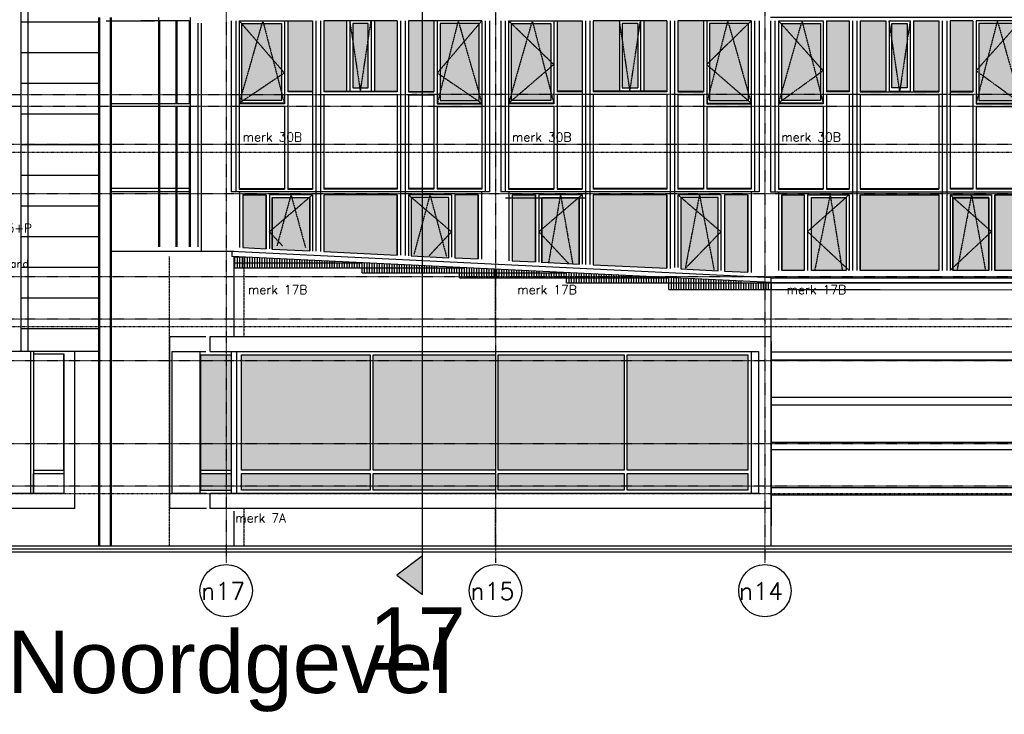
# Model space of a CAD drawing. Extents: x -541908 to 43837, y -41121 to 66863.
# Tile 2 of 41: x -521424 to -501685, y -40007 to -26074. Entities that reach past the tile are written whole.
import ezdxf

# ---------------------------------------------------------------- set-up
doc = ezdxf.new("R2010")
doc.units = 0
doc.header["$LTSCALE"] = 10
doc.header["$MEASUREMENT"] = 0
doc.header["$PDMODE"] = 3
doc.header["$PDSIZE"] = 0.1
for name, pattern in [('DASHDOT', [1, 0.5, -0.25, 0, -0.25]), ('DASHDOT2', [0.5, 0.25, -0.125, 0, -0.125]), ('HIDDEN', [0.375, 0.25, -0.125])]:
    doc.linetypes.add(name, pattern=pattern)
doc.layers.get('0').update_dxf_attribs({"linetype": 'CONTINUOUS'})
for name, color, linetype in [('A--01A1_ACEER', 1, 'CONTINUOUS'), ('A--DRSNLIJNEN', 5, 'CONTINUOUS'), ('A--L$1A-_RASTER_NR_06', 81, 'CONTINUOUS'), ('A--L$7A-_STRAMIEN', 1, 'DASHDOT'), ('A--L$7A1-_STRAMIEN', 1, 'CONTINUOUS'), ('A--L$7A3-_STRAMIEN', 3, 'CONTINUOUS'), ('A--L$7AC3-_STRAMIEN', 3, 'DASHDOT'), ('A--L01G1_ACEER', 1, 'CONTINUOUS'), ('A--L01G8_RASTER-NR-2', 21, 'CONTINUOUS'), ('A--L07GC8_STRAMIEN', 8, 'DASHDOT2'), ('A--L21G1_BUITENWAND', 1, 'CONTINUOUS'), ('A--L21G2_BUITENWAND', 2, 'CONTINUOUS'), ('A--L21G3_BUITENWAND', 3, 'CONTINUOUS'), ('A--L21G4_BUITENWAND', 4, 'CONTINUOUS'), ('A--L21GC3_BUITENWAND', 3, 'HIDDEN'), ('A--L31DC1_BUITENKOZIJN', 1, 'HIDDEN'), ('A--L31G1_BUITENKOZIJN', 1, 'CONTINUOUS'), ('A--L31G2_BUITENKOZIJN', 2, 'CONTINUOUS'), ('A--M01A1_MAATVOERING', 1, 'CONTINUOUS'), ('A--M01B1_HOOGTE_MAATV', 1, 'CONTINUOUS'), ('A--T$7A8-_STRAMIEN', 8, 'DASHDOT'), ('A--T01A-70_TEKST', 5, 'CONTINUOUS'), ('A--T01B2_HOOGTE_MAATV', 2, 'CONTINUOUS'), ('A--T01B3_HOOGTE_MAATV', 3, 'CONTINUOUS'), ('TEKST_KOZIJNMERK', 2, 'CONTINUOUS'), ('X--LR---_CP', 7, 'CONTINUOUS')]:
    doc.layers.add(name, color=color, linetype=linetype)
doc.styles.add('HIEMSTRA', font='romans.shx')
doc.styles.add('HOOGTEXT', font='ROMANS.shx', dxfattribs={"height": 2.5})
doc.styles.add('PRES100', font='ARIALBD0.TTF', dxfattribs={"height": 10})

# ---------------------------------------------------------------- blocks, each defined once
blk = doc.blocks.new('AANKOZ24A')
at = {"layer": 'A--L01G8_RASTER-NR-2'}
h = blk.add_hatch(color=256, dxfattribs=at)
h.paths.add_polyline_path([(-3712, 5983), (-4166, 5983), (-4166, 4570), (-3712, 4570)])
h.paths.add_polyline_path([(-3488, 4570), (-2979, 4570), (-2979, 5983), (-3488, 5983)])
h.paths.add_polyline_path([(-2421, 4570), (-1912, 4570), (-1912, 5983), (-2421, 5983)])
h.paths.add_polyline_path([(-1688, 4570), (-1235, 4570), (-1235, 5983), (-1688, 5983)])
h.paths.add_polyline_path([(-1912, 976), (-1912, 2493), (-3488, 2493), (-3488, 976)])
h.paths.add_polyline_path([(-5060, 976), (-4610, 976), (-4610, 2493), (-5060, 2493)])
h.paths.add_polyline_path([(-788, 976), (-338, 976), (-338, 2493), (-788, 2493)])
h.paths.add_polyline_path([(-2854, 5927), (-2854, 4637), (-2544, 4637), (-2544, 5927)])
h.paths.add_polyline_path([(-5060, 5927), (-4289, 5927), (-4289, 4386), (-5060, 4386)])
h.paths.add_polyline_path([(-4487, 976), (-3768, 976), (-3768, 2434), (-4487, 2434)])
h.paths.add_polyline_path([(-338, 5927), (-1112, 5927), (-1112, 4386), (-338, 4386)])
h.paths.add_polyline_path([(-1632, 976), (-931, 976), (-931, 2437), (-1632, 2437)])
at = {"layer": 'A--L31DC1_BUITENKOZIJN'}
for p, q in [((-4660, 5983), (-5128, 4330)), ((-5127, 5983), (-4233, 4981)), ((-4660, 5983), (-4233, 4330)), ((-2912, 5983), (-2702, 4570)), ((-2702, 4570), (-2490, 5983)), ((-271, 5983), (-1168, 4981)), ((-741, 5983), (-1168, 4330)), ((-741, 5983), (-271, 4330)), ((-4233, 4981), (-5128, 4330)), ((-1168, 4981), (-271, 4330)), ((-3712, 2493), (-4543, 1754)), ((-4141, 2493), (-4421, 976)), ((-4141, 2493), (-3851, 976)), ((-1688, 2493), (-855, 1754)), ((-1307, 2493), (-1550, 976)), ((-1307, 2493), (-997, 976)), ((-4543, 1754), (-3712, 976)), ((-855, 1754), (-1688, 976))]:
    blk.add_line(p, q, dxfattribs=at)
at = {"layer": 'A--L31G1_BUITENKOZIJN'}
for p, q in [((-5290, 6050), (-110, 6050)), ((-5127, 5983), (-5127, 2606)), ((-5127, 5983), (-4233, 5983)), ((-4233, 5983), (-4233, 4319)), ((-4166, 5983), (-4166, 4559)), ((-4166, 5983), (-3712, 5983)), ((-3712, 5983), (-3712, 2606)), ((-3488, 5983), (-3488, 4559)), ((-2979, 5983), (-3488, 5983)), ((-2979, 5983), (-2979, 4559)), ((-2912, 5983), (-2912, 4559)), ((-2488, 5983), (-2912, 5983)), ((-2488, 5983), (-2488, 4559)), ((-1912, 5983), (-2421, 5983)), ((-2421, 5983), (-2421, 4559)), ((-1912, 5983), (-1912, 4559)), ((-1688, 5983), (-1688, 4559)), ((-1235, 5983), (-1688, 5983)), ((-1235, 5983), (-1235, 4559)), ((-271, 5983), (-1168, 5983)), ((-1168, 5983), (-1168, 4319)), ((-271, 5983), (-271, 2606)), ((-3712, 4570), (-4166, 4570)), ((-3712, 4559), (-4166, 4559)), ((-2979, 4570), (-3488, 4570)), ((-2734, 4559), (-3488, 4559)), ((-2734, 4570), (-2912, 4570)), ((-2488, 4570), (-2912, 4570)), ((-2488, 4559), (-2912, 4559)), ((-2488, 4570), (-2667, 4570)), ((-1912, 4559), (-2667, 4559)), ((-1912, 4570), (-2421, 4570)), ((-1688, 4570), (-1235, 4570)), ((-1688, 4559), (-1235, 4559)), ((-4166, 4503), (-4166, 2606)), ((-3712, 4503), (-4166, 4503)), ((-3488, 4503), (-3488, 2606)), ((-1912, 4503), (-3488, 4503)), ((-1912, 4503), (-1912, 2606)), ((-1688, 4503), (-1688, 2606)), ((-1688, 4503), (-1235, 4503)), ((-1235, 4503), (-1235, 2606)), ((-4233, 4330), (-5128, 4330)), ((-4233, 4319), (-5128, 4319)), ((-4233, 4263), (-5128, 4263)), ((-4233, 4263), (-4233, 2606)), ((-1168, 4330), (-271, 4330)), ((-1168, 4319), (-271, 4319)), ((-1168, 4263), (-1168, 2606)), ((-1168, 4263), (-271, 4263)), ((-5128, 2617), (-4233, 2617)), ((-5128, 2606), (-4233, 2606)), ((-4166, 2617), (-3712, 2617)), ((-4166, 2606), (-3712, 2606)), ((-1912, 2617), (-3488, 2617)), ((-1912, 2606), (-3488, 2606)), ((-1235, 2617), (-1688, 2617)), ((-1235, 2606), (-1688, 2606)), ((-271, 2617), (-1168, 2617)), ((-271, 2606), (-1168, 2606)), ((-3645, 2550), (-5200, 2550)), ((-5127, 2550), (-5127, 976)), ((-5060, 2493), (-5060, 976)), ((-5060, 2493), (-4610, 2493)), ((-4610, 2493), (-4610, 976)), ((-3712, 2493), (-4543, 2493)), ((-4543, 2493), (-4543, 976)), ((-4487, 2437), (-3768, 2437)), ((-4487, 976), (-4487, 2437)), ((-3768, 2437), (-3768, 976)), ((-3712, 2493), (-3712, 976)), ((-3645, 2550), (-3645, 976)), ((-1845, 2550), (-3555, 2550)), ((-3555, 2550), (-3555, 976)), ((-1912, 2493), (-3488, 2493)), ((-3488, 2493), (-3488, 976)), ((-1912, 2493), (-1912, 976)), ((-1845, 2550), (-1845, 976)), ((-200, 2550), (-1755, 2550)), ((-1755, 2550), (-1755, 976)), ((-855, 2493), (-1688, 2493)), ((-1688, 2493), (-1688, 976)), ((-931, 2437), (-1632, 2437)), ((-1632, 2437), (-1632, 976)), ((-931, 976), (-931, 2437)), ((-855, 2493), (-855, 976)), ((-338, 2493), (-788, 2493)), ((-788, 2493), (-788, 976)), ((-338, 2493), (-338, 976)), ((-271, 2550), (-271, 976))]:
    blk.add_line(p, q, dxfattribs=at)
for points in [[(-5060, 5927), (-4289, 5927), (-4289, 4386), (-5060, 4386)], [(-2854, 5927), (-2854, 4637), (-2544, 4637), (-2544, 5927)], [(-338, 5927), (-1112, 5927), (-1112, 4386), (-338, 4386)], [(-5060, 976), (-4610, 976), (-4610, 2493), (-5060, 2493)], [(-4487, 976), (-3768, 976), (-3768, 2434), (-4487, 2434)], [(-3488, 976), (-1912, 976), (-1912, 2493), (-3488, 2493)], [(-1632, 976), (-931, 976), (-931, 2437), (-1632, 2437)], [(-788, 976), (-338, 976), (-338, 2493), (-788, 2493)]]:
    blk.add_lwpolyline(points, close=True, dxfattribs=at)
at = {"layer": 'A--L31G2_BUITENKOZIJN'}
for p, q in [((-5290, 5983), (-5290, 2550)), ((-5200, 5983), (-5200, 2550)), ((-3645, 5983), (-3645, 2550)), ((-3555, 5983), (-3555, 2550)), ((-1845, 5983), (-1845, 2550)), ((-1755, 5983), (-1755, 2550)), ((-200, 5983), (-200, 2550)), ((-110, 5983), (-110, 2550)), ((-5200, 2550), (-5290, 2550)), ((-3555, 2550), (-3645, 2550)), ((-1755, 2550), (-1845, 2550)), ((-110, 2550), (-200, 2550))]:
    blk.add_line(p, q, dxfattribs=at)
at = {"layer": 'X--LR---_CP'}
blk.add_point((0, -26), dxfattribs=at)
blk = doc.blocks.new('HOOGTEP')
at = {"layer": 'A--M01A1_MAATVOERING'}
for p, q in [((0, 0), (0.62, 2.33)), ((0.62, 2.33), (8.79, 2.33)), ((-2.41, 0.65), (0, 0))]:
    blk.add_line(p, q, dxfattribs=at)
at = {"layer": 'A--M01B1_HOOGTE_MAATV'}
blk.add_line((-1.38, 0), (0.91, 0), dxfattribs=at)
at = {"layer": 'A--T01B2_HOOGTE_MAATV', "style": 'HOOGTEXT', "flags": 4}
blk.add_attdef('TEKST', (1.84, -0.67), '', height=1.5, dxfattribs=at)
at = {"layer": 'A--T01B3_HOOGTE_MAATV', "style": 'HOOGTEXT', "flags": 4}
blk.add_attdef('HOOGTE', (1.67, 3.82), '', height=1.75, dxfattribs=at)

msp = doc.modelspace()

# ---------------------------------------------------------------- hatches: boundary and pattern name
at = {"layer": 'A--DRSNLIJNEN'}
msp.add_hatch(color=256, dxfattribs=at).paths.add_polyline_path([(-513350.9, -36824.7), (-513860.7, -37215.6), (-513350.9, -37606.5)])
at = {"layer": 'A--L$1A-_RASTER_NR_06'}
h = msp.add_hatch(color=256, dxfattribs=at)
h.paths.add_polyline_path([(-517284.9, -32796), (-517797.2, -32796), (-517796.9, -35112), (-517284.9, -35112)])
h.paths.add_polyline_path([(-517284.9, -35112), (-517179.6, -35112), (-517179.6, -32796), (-517284.9, -32796)])
h.paths.add_polyline_path([(-517796.9, -35179), (-517796.9, -35511.9), (-517284.9, -35511.9), (-517284.9, -35179)])
h.paths.add_polyline_path([(-517284.9, -35511.9), (-517179.6, -35511.9), (-517179.6, -35179), (-517284.9, -35179)])
h = msp.add_hatch(color=256, dxfattribs=at)
h.paths.add_polyline_path([(-514395.1, -32796), (-516979.3, -32796), (-516979.3, -35112), (-514395.1, -35112)])
h.paths.add_polyline_path([(-514395.1, -35511.9), (-514395.1, -35179), (-516979.3, -35179), (-516979.3, -35511.9)])
h = msp.add_hatch(color=256, dxfattribs=at)
h.paths.add_polyline_path([(-511884.8, -32796), (-514340.2, -32796), (-514340.2, -35112), (-511884.8, -35112)])
h.paths.add_polyline_path([(-511884.8, -35511.9), (-511884.8, -35179), (-514340.2, -35179), (-514340.2, -35511.9)])
h.paths.add_polyline_path([(-511831.2, -32796), (-511831.2, -35112), (-509302.9, -35112), (-509302.9, -32796)])
h.paths.add_polyline_path([(-511831.2, -35179), (-511831.2, -35511.9), (-509302.9, -35511.9), (-509302.9, -35179)])
h.paths.add_polyline_path([(-509248.1, -35112), (-506823.9, -35112.1), (-506823.9, -32796), (-509248.1, -32796)])
h.paths.add_polyline_path([(-506823.9, -35512), (-506823.9, -35179.1), (-509248.1, -35179), (-509248.1, -35511.9)])
at = {"layer": 'A--L01G8_RASTER-NR-2'}
h = msp.add_hatch(color=256, dxfattribs=at)
h.paths.add_polyline_path([(-512215.4, -26151.8), (-512996.4, -26151.8), (-512996.4, -27695.3), (-512215.4, -27695.3)])
h.paths.add_polyline_path([(-514436.2, -26151.8), (-514746.6, -26151.8), (-514746.6, -27444.2), (-514436.3, -27444.2)])
h.paths.add_polyline_path([(-516969.4, -26151.8), (-516174.1, -26151.8), (-516174.1, -27695.2), (-516969.4, -27695.2)])
h = msp.add_hatch(color=256, dxfattribs=at)
h.paths.add_polyline_path([(-513631.4, -27511.2), (-513119.4, -27511.2), (-513119.4, -26095.8), (-513631.4, -26095.8)])
h.paths.add_polyline_path([(-513855.4, -26095.8), (-514313.2, -26095.8), (-514313.3, -27511.2), (-513855.4, -27511.2)])
h.paths.add_polyline_path([(-514869.6, -26095.8), (-515329.4, -26095.8), (-515329.4, -27511.2), (-514869.6, -27511.2)])
h.paths.add_polyline_path([(-515553.4, -26095.8), (-516051.1, -26095.8), (-516051.1, -27511.2), (-515553.4, -27511.2)])
h = msp.add_hatch(color=256, dxfattribs=at)
h.paths.add_polyline_path([(-511566.9, -27694.8), (-510772.9, -27694.8), (-510772.9, -26151.8), (-511566.9, -26151.8)])
h.paths.add_polyline_path([(-510150.9, -26095.8), (-510649.9, -26095.8), (-510649.9, -27510.8), (-510150.9, -27510.8)])
h.paths.add_polyline_path([(-509926.9, -27510.8), (-509402.1, -27510.8), (-509402.1, -26095.8), (-509926.9, -26095.8)])
h.paths.add_polyline_path([(-509344.1, -27443.8), (-509033.8, -27443.8), (-509033.7, -26151.8), (-509344.1, -26151.8)])
h.paths.add_polyline_path([(-508452.9, -26095.8), (-508910.7, -26095.8), (-508910.8, -27510.8), (-508452.9, -27510.8)])
h.paths.add_polyline_path([(-508228.9, -27510.8), (-507718.2, -27510.8), (-507718.2, -26095.8), (-508228.9, -26095.8)])
h.paths.add_polyline_path([(-507595.2, -27694.8), (-506812.9, -27694.8), (-506812.9, -26151.8), (-507595.2, -26151.8)])
for points in [[(-516953.4, -30646), (-516484.6, -30668.8), (-516484.6, -29586), (-516953.4, -29586)], [(-511550.9, -30913.9), (-511082.1, -30934.1), (-511082.1, -29586), (-511550.9, -29586)]]:
    msp.add_hatch(color=256, dxfattribs=at).paths.add_polyline_path(points)
h = msp.add_hatch(color=256, dxfattribs=at)
h.paths.add_polyline_path([(-516361.6, -30674.8), (-515609.4, -30711.6), (-515609.4, -29644.7), (-516361.6, -29644.7)])
h.paths.add_polyline_path([(-513855.4, -30797.2), (-513855.4, -29586), (-515329.4, -29586), (-515329.4, -30725.2)])
h.paths.add_polyline_path([(-512823.3, -30847.5), (-512823.2, -29642), (-513575.4, -29642), (-513575.4, -30810.8)])
h.paths.add_polyline_path([(-512700.3, -30853.5), (-512231.4, -30872), (-512231.4, -29586), (-512700.2, -29586)])
h = msp.add_hatch(color=256, dxfattribs=at)
h.paths.add_polyline_path([(-510206.9, -29644.7), (-510959.1, -29644.7), (-510959.1, -30938.5), (-510206.9, -30975.2)])
h.paths.add_polyline_path([(-508452.9, -29586), (-509926.9, -29586), (-509926.9, -30988.9), (-508452.9, -31060.8)])
h.paths.add_polyline_path([(-507420.7, -29642), (-508172.9, -29642), (-508172.9, -31074.5), (-507420.8, -31111.2)])
h.paths.add_polyline_path([(-507297.8, -31117.2), (-506828.9, -31139), (-506828.9, -29586), (-507297.7, -29586)])

# ---------------------------------------------------------------- linework, layer by layer
at = {"layer": 'A--01A1_ACEER'}
for p, q in [((-521202.4, -35578.9), (-521202.4, -32728.9)), ((-520319.7, -35878.9), (-520319.7, -32728.9))]:
    msp.add_line(p, q, dxfattribs=at)
at = {"layer": 'A--DRSNLIJNEN'}
for p, q in [((-513350.9, -37606.5), (-513350.9, -18801.9)), ((-513350.9, -36824.7), (-513860.7, -37215.6)), ((-513860.7, -37215.6), (-513350.9, -37606.5))]:
    msp.add_line(p, q, dxfattribs=at)
at = {"layer": 'A--L$7A-_STRAMIEN'}
for p, q in [((-506483.7, -16058.3), (-506485.1, -36974.2)), ((-511883.8, -17157.9), (-511885.1, -36973.8)), ((-517283.8, -18257.5), (-517285.1, -36973.5))]:
    msp.add_line(p, q, dxfattribs=at)
at = {"layer": 'A--L$7A1-_STRAMIEN'}
for centre in [(-517285.1, -37526.2), (-511885.1, -37526.6), (-506485.1, -37526.9)]:
    msp.add_circle(centre, 525, dxfattribs=at)
at = {"layer": 'A--L$7AC3-_STRAMIEN'}
for p, q in [((-416614.4, -28579.1), (-525959.4, -28578.9)), ((-416614.4, -32079.1), (-525959.4, -32078.9)), ((-416614.4, -35429.1), (-525959.4, -35428.9))]:
    msp.add_line(p, q, dxfattribs=at)
at = {"layer": 'A--L01G1_ACEER'}
for p, q in [((-519846.2, -26028.7), (-519846.2, -36628.9)), ((-519826.2, -26028.7), (-519826.3, -36628.9)), ((-519612.5, -26028.7), (-519612.5, -36628.9)), ((-519592.5, -26028.7), (-519592.6, -36628.9)), ((-518642.4, -26028.8), (-518642.4, -30629)), ((-519846.2, -26123.7), (-521400.5, -26123.7)), ((-519693.8, -26095.7), (-518722.7, -26095.8)), ((-518026, -26095.8), (-518997.1, -26095.8)), ((-518622.5, -26095.8), (-518622.5, -30629)), ((-518275.2, -26095.8), (-518275.2, -27762.3)), ((-519846.2, -26738.7), (-521400.5, -26738.7)), ((-519846.2, -27353.7), (-521400.5, -27353.7)), ((-518275.2, -27818.3), (-518275.2, -28304.5)), ((-519846.2, -27968.7), (-521400.5, -27968.7)), ((-518275.2, -28273.8), (-518275.2, -30631.6)), ((-519826.2, -28583.7), (-521400.5, -28583.7)), ((-519846.2, -29198.7), (-521400.5, -29198.7)), ((-518026, -29462), (-519592.5, -29461.9)), ((-518026, -29529), (-519592.5, -29528.9)), ((-519846.2, -29813.7), (-521400.5, -29813.7)), ((-519846.2, -30428.7), (-521400.5, -30428.7)), ((-519846.2, -31043.7), (-521400.5, -31043.7)), ((-519846.2, -31658.7), (-521400.5, -31658.7)), ((-519846.2, -32273.7), (-521400.5, -32273.7)), ((-521148.4, -32728.9), (-521859.5, -32728.9)), ((-519846.2, -32728.9), (-521400.5, -32728.9))]:
    msp.add_line(p, q, dxfattribs=at)
at = {"layer": 'A--L01G8_RASTER-NR-2'}
for points in [[(-516953.4, -30646), (-516484.6, -30668.8), (-516484.6, -29586), (-516953.4, -29586)], [(-515329.4, -30725.2), (-513855.4, -30797.2), (-513855.4, -29586), (-515329.4, -29586)], [(-512700.3, -30853.5), (-512231.4, -30872), (-512231.4, -29586), (-512700.2, -29586)], [(-516361.6, -30674.8), (-515609.4, -30711.6), (-515609.4, -29644.7), (-516361.6, -29644.7)], [(-513575.4, -30810.8), (-512823.3, -30847.5), (-512823.2, -29642), (-513575.4, -29642)]]:
    msp.add_lwpolyline(points, close=True, dxfattribs=at)
at = {"layer": 'A--L01G8_RASTER-NR-2', "color": 1}
for points in [[(-511550.9, -30913.9), (-511082.1, -30932.5), (-511082.1, -29586), (-511550.9, -29586)], [(-509926.9, -30988.9), (-508452.9, -31060.8), (-508452.9, -29586), (-509926.9, -29586)], [(-507297.8, -31117.2), (-506828.9, -31139), (-506828.9, -29586), (-507297.7, -29586)], [(-510959.1, -30938.5), (-510206.9, -30975.2), (-510206.9, -29644.7), (-510959.1, -29644.7)], [(-508172.9, -31074.5), (-507420.8, -31111.2), (-507420.7, -29642), (-508172.9, -29642)]]:
    msp.add_lwpolyline(points, close=True, dxfattribs=at)
at = {"layer": 'A--L07GC8_STRAMIEN'}
for p, q in [((-525273.5, -28728.9), (-433397, -28729.1)), ((-525273.5, -32228.9), (-433397, -32229.1)), ((-525378.3, -35578.9), (-433397.1, -35579.1))]:
    msp.add_line(p, q, dxfattribs=at)
at = {"layer": 'A--L21G1_BUITENWAND'}
for p, q in [((-521400.5, -24278.7), (-521400.5, -32728.9)), ((-521400.5, -24278.7), (-521400.5, -27313.7)), ((-521260.1, -24278.7), (-521260.1, -32728.9)), ((-518006, -26028.8), (-518006, -30629)), ((-518295.1, -26095.8), (-518295.1, -27762.3)), ((-518026, -26095.8), (-518026, -27762.3)), ((-517856.1, -26144), (-517856.1, -30629)), ((-518014.4, -27762.3), (-519592.5, -27762.3)), ((-518014.4, -27818.3), (-519592.5, -27818.3)), ((-518295.1, -27818.3), (-518295.1, -28304.5)), ((-518026, -27818.3), (-518026, -28304.5)), ((-518295.1, -28273.8), (-518295.2, -30629)), ((-518026, -28273.8), (-518026, -30629)), ((-517130.3, -30948.9), (-514559.9, -30948.9)), ((-517129.4, -30831.7), (-516959.9, -30831.7)), ((-517109.9, -31048.9), (-517109.9, -30831.7)), ((-517059.9, -31048.9), (-517059.9, -30831.7)), ((-517009.9, -31048.9), (-517009.9, -30831.7)), ((-516959.9, -31048.9), (-516959.9, -30831.7)), ((-516909.9, -31048.9), (-516909.9, -30834.3)), ((-516859.9, -31048.9), (-516859.9, -30836.7)), ((-516809.9, -31048.9), (-516809.9, -30839.2)), ((-516759.9, -31048.9), (-516759.9, -30841.6)), ((-516709.9, -31048.9), (-516709.9, -30844.1)), ((-516659.9, -31048.9), (-516659.9, -30846.5)), ((-516609.9, -31048.9), (-516609.9, -30848.9)), ((-516559.9, -31048.9), (-516559.9, -30851.4)), ((-516509.9, -31048.9), (-516509.9, -30853.8)), ((-516459.9, -31048.9), (-516459.9, -30856.3)), ((-516409.9, -31048.9), (-516409.9, -30858.7)), ((-516359.9, -31048.9), (-516359.9, -30861.1)), ((-516309.9, -31048.9), (-516309.9, -30863.5)), ((-516259.9, -31048.9), (-516259.9, -30866)), ((-516209.9, -31048.9), (-516209.9, -30868.5)), ((-516159.9, -31048.9), (-516159.9, -30870.9)), ((-516109.9, -31048.9), (-516109.9, -30873.3)), ((-516059.9, -31048.9), (-516059.9, -30875.8)), ((-516009.9, -31048.9), (-516009.9, -30878.2)), ((-515959.9, -31048.9), (-515959.9, -30880.7)), ((-515909.9, -31048.9), (-515909.9, -30883.1)), ((-515859.9, -31048.9), (-515859.9, -30885.5)), ((-515809.9, -31048.9), (-515809.9, -30888)), ((-515759.9, -31048.9), (-515759.9, -30890.4)), ((-515709.9, -31048.9), (-515709.9, -30892.9)), ((-515659.9, -31048.9), (-515659.9, -30895.3)), ((-515609.9, -31048.9), (-515609.9, -30897.7)), ((-515559.9, -31048.9), (-515559.9, -30900.2)), ((-515509.9, -31048.9), (-515509.9, -30902.6)), ((-515459.9, -31048.9), (-515459.9, -30905.1)), ((-515409.9, -31048.9), (-515409.9, -30907.5)), ((-515359.9, -31048.9), (-515359.9, -30909.9)), ((-515309.9, -31048.9), (-515309.9, -30912.4)), ((-515259.9, -31048.9), (-515259.9, -30914.8)), ((-515209.9, -31048.9), (-515209.9, -30917.3)), ((-515159.9, -31048.9), (-515159.9, -30919.7)), ((-515109.9, -31048.9), (-515109.9, -30922.1)), ((-515059.9, -31048.9), (-515059.9, -30948.9)), ((-515009.9, -31048.9), (-515009.9, -30948.9)), ((-514959.9, -31048.9), (-514959.9, -30948.9)), ((-514909.9, -31048.9), (-514909.9, -30948.9)), ((-514859.9, -31048.9), (-514859.9, -30948.9)), ((-514809.9, -31048.9), (-514809.9, -30948.9)), ((-514759.9, -31048.9), (-514759.9, -30948.9)), ((-514709.9, -31048.9), (-514709.9, -30948.9)), ((-514659.9, -31048.9), (-514659.9, -30948.9)), ((-514609.9, -31048.9), (-514609.9, -30948.9)), ((-514559.9, -31148.9), (-514559.9, -30949)), ((-514509.9, -31148.9), (-514509.9, -30951.4)), ((-514459.9, -31148.9), (-514459.9, -30953.8)), ((-514409.9, -31148.9), (-514409.9, -30956.3)), ((-514359.9, -31148.9), (-514359.9, -30958.7)), ((-514309.9, -31148.9), (-514309.9, -30961.2)), ((-514259.9, -31148.9), (-514259.9, -30963.6)), ((-514209.9, -31148.9), (-514209.9, -30966)), ((-514159.9, -31148.9), (-514159.9, -30968.5)), ((-514109.9, -31148.9), (-514109.9, -30970.9)), ((-514059.9, -31148.9), (-514059.9, -30973.4)), ((-514009.9, -31148.9), (-514009.9, -30975.8)), ((-513959.9, -31148.9), (-513959.9, -30978.2)), ((-513909.9, -31148.9), (-513909.9, -30980.7)), ((-513859.9, -31148.9), (-513859.9, -30983.1)), ((-513809.9, -31148.9), (-513809.9, -30985.6)), ((-513759.9, -31148.9), (-513759.9, -30988)), ((-513709.9, -31148.9), (-513709.9, -30990.4)), ((-517130.3, -31048.9), (-512509.9, -31048.9)), ((-514559.9, -31148.9), (-510459.9, -31148.9)), ((-513659.9, -31148.9), (-513659.9, -30992.9)), ((-513609.9, -31148.9), (-513609.9, -30995.3)), ((-513559.9, -31148.9), (-513559.9, -30997.8)), ((-513509.9, -31148.9), (-513509.9, -31000.2)), ((-513459.9, -31148.9), (-513459.9, -31002.6)), ((-513409.9, -31148.9), (-513409.9, -31005.1)), ((-513359.9, -31148.9), (-513359.9, -31007.5)), ((-513309.9, -31148.9), (-513309.9, -31010)), ((-513259.9, -31148.9), (-513259.9, -31012.4)), ((-513209.9, -31148.9), (-513209.9, -31014.8)), ((-513159.9, -31148.9), (-513159.9, -31017.3)), ((-513109.9, -31148.9), (-513109.9, -31019.7)), ((-513059.9, -31148.9), (-513059.9, -31022.2)), ((-513009.9, -31148.9), (-513009.9, -31048.9)), ((-512959.9, -31148.9), (-512959.9, -31048.9)), ((-512909.9, -31148.9), (-512909.9, -31048.9)), ((-512859.9, -31148.9), (-512859.9, -31048.9)), ((-512809.9, -31148.9), (-512809.9, -31048.9)), ((-512759.9, -31148.9), (-512759.9, -31048.9)), ((-512709.9, -31148.9), (-512709.9, -31048.9)), ((-512659.9, -31148.9), (-512659.9, -31048.9)), ((-512609.9, -31248.9), (-512609.9, -31048.9)), ((-512559.9, -31249), (-512559.9, -31048.9)), ((-512509.9, -31249), (-512509.9, -31049)), ((-512459.9, -31249), (-512459.9, -31051.4)), ((-512409.9, -31249), (-512409.9, -31053.9)), ((-512359.9, -31249), (-512359.9, -31056.3)), ((-512309.9, -31249), (-512309.9, -31058.8)), ((-512259.9, -31249), (-512259.9, -31061.2)), ((-512209.9, -31249), (-512209.9, -31063.6)), ((-512159.9, -31249), (-512159.9, -31066.1)), ((-512109.9, -31249), (-512109.9, -31068.5)), ((-512059.9, -31249), (-512059.9, -31071)), ((-512009.9, -31249), (-512009.9, -31073.4)), ((-511959.9, -31249), (-511959.9, -31075.8)), ((-511909.9, -31249), (-511909.9, -31078.3)), ((-511859.9, -31249), (-511859.9, -31080.7)), ((-511809.9, -31249), (-511809.9, -31083.2)), ((-511759.9, -31249), (-511759.9, -31085.6)), ((-511709.9, -31249), (-511709.9, -31088)), ((-511659.9, -31249), (-511659.9, -31090.5)), ((-511609.9, -31249), (-511609.9, -31092.9)), ((-511559.9, -31249), (-511559.9, -31095.4)), ((-511509.9, -31249), (-511509.9, -31097.8)), ((-511459.9, -31249), (-511459.9, -31100.2)), ((-511409.9, -31249), (-511409.9, -31102.7)), ((-511359.9, -31249), (-511359.9, -31105.1)), ((-511309.9, -31249), (-511309.9, -31107.5)), ((-511259.9, -31249), (-511259.9, -31110)), ((-511209.9, -31249), (-511209.9, -31112.4)), ((-511159.9, -31249), (-511159.9, -31114.9)), ((-511109.9, -31249), (-511109.9, -31117.3)), ((-511059.9, -31249), (-511059.9, -31119.7)), ((-511009.9, -31249), (-511009.9, -31122.2)), ((-510959.9, -31249), (-510959.9, -31148.9)), ((-510909.9, -31249), (-510909.9, -31148.9)), ((-510859.9, -31249), (-510859.9, -31148.9)), ((-510809.9, -31249), (-510809.9, -31148.9)), ((-510759.9, -31249), (-510759.9, -31148.9)), ((-510709.9, -31249), (-510709.9, -31148.9)), ((-510659.9, -31249), (-510659.9, -31148.9)), ((-510609.9, -31249), (-510609.9, -31148.9)), ((-510559.9, -31249), (-510559.9, -31148.9)), ((-510509.9, -31249), (-510509.9, -31148.9)), ((-510459.9, -31348.9), (-510459.9, -31148.8)), ((-510409.9, -31349), (-510409.9, -31151.3)), ((-510359.9, -31349), (-510359.9, -31153.7)), ((-510309.9, -31349), (-510309.9, -31156.2)), ((-510259.9, -31349), (-510259.9, -31158.6)), ((-510209.9, -31349), (-510209.9, -31161)), ((-510159.9, -31349), (-510159.9, -31163.5)), ((-510109.9, -31349), (-510109.9, -31165.9)), ((-510059.9, -31349), (-510059.9, -31168.4)), ((-510009.9, -31349), (-510009.9, -31170.8)), ((-509959.9, -31349), (-509959.9, -31173.2)), ((-509909.9, -31349), (-509909.9, -31175.7)), ((-509859.9, -31349), (-509859.9, -31178.1)), ((-509809.9, -31349), (-509809.9, -31180.6)), ((-509759.9, -31349), (-509759.9, -31183)), ((-509709.9, -31349), (-509709.9, -31185.4)), ((-512609.9, -31248.9), (-508409.9, -31248.9)), ((-510459.9, -31348.9), (-506358.5, -31349)), ((-509659.9, -31349), (-509659.9, -31187.9)), ((-509609.9, -31349), (-509609.9, -31190.3)), ((-509559.9, -31349), (-509559.9, -31192.8)), ((-509509.9, -31349), (-509509.9, -31195.2)), ((-509459.9, -31349), (-509459.9, -31195.2)), ((-509409.9, -31349), (-509409.9, -31195.2)), ((-509359.9, -31349), (-509359.9, -31195.2)), ((-509309.9, -31349), (-509309.9, -31195.2)), ((-509259.9, -31349), (-509259.9, -31207.4)), ((-509209.9, -31349), (-509209.9, -31209.8)), ((-509159.9, -31349), (-509159.9, -31212.3)), ((-509109.9, -31349), (-509109.9, -31214.7)), ((-509059.9, -31349), (-509059.9, -31217.2)), ((-509009.9, -31349), (-509009.9, -31219.6)), ((-508959.9, -31349), (-508959.9, -31222)), ((-508909.9, -31349), (-508909.9, -31248.9)), ((-508859.9, -31349), (-508859.9, -31248.9)), ((-508809.9, -31349), (-508809.9, -31248.9)), ((-508759.9, -31349), (-508759.9, -31248.9)), ((-508709.9, -31349), (-508709.9, -31248.9)), ((-508659.9, -31349), (-508659.9, -31248.9)), ((-508609.9, -31349), (-508609.9, -31248.9)), ((-508559.9, -31349), (-508559.9, -31248.9)), ((-508509.9, -31349), (-508509.9, -31248.9)), ((-508459.9, -31349), (-508459.9, -31246.4)), ((-508409.9, -31489), (-508409.9, -31248.9)), ((-508359.9, -31489), (-508359.9, -31251.3)), ((-508309.9, -31489), (-508309.9, -31253.8)), ((-508259.9, -31489), (-508259.9, -31256.2)), ((-508209.9, -31489), (-508209.9, -31258.6)), ((-508159.9, -31489), (-508159.9, -31261.1)), ((-508109.9, -31489), (-508109.9, -31263.5)), ((-508059.9, -31489), (-508059.9, -31266)), ((-508009.9, -31489), (-508009.9, -31268.4)), ((-507959.9, -31489), (-507959.9, -31270.8)), ((-507909.9, -31489), (-507909.9, -31273.3)), ((-507859.9, -31489), (-507859.9, -31275.7)), ((-507809.9, -31489), (-507809.9, -31278.2)), ((-507759.9, -31489), (-507759.9, -31280.6)), ((-507709.9, -31489), (-507709.9, -31283)), ((-507659.9, -31489), (-507659.9, -31285.5)), ((-507609.9, -31489), (-507609.9, -31287.9)), ((-507559.9, -31489), (-507559.9, -31290.3)), ((-507509.9, -31489), (-507509.9, -31292.8)), ((-507459.9, -31489), (-507459.9, -31295.2)), ((-507409.9, -31489), (-507409.9, -31297.7)), ((-507359.9, -31489), (-507359.9, -31297.7)), ((-507309.9, -31489), (-507309.9, -31297.7)), ((-507259.9, -31489), (-507259.9, -31305)), ((-507209.9, -31489), (-507209.9, -31307.4)), ((-507159.9, -31489), (-507159.9, -31309.9)), ((-507109.9, -31489), (-507109.9, -31312.3)), ((-507059.9, -31489), (-507059.9, -31314.7)), ((-507009.9, -31489), (-507009.9, -31317.2)), ((-506959.9, -31489), (-506959.9, -31319.6)), ((-506909.9, -31489), (-506909.9, -31349)), ((-506859.9, -31489), (-506859.9, -31349)), ((-506809.9, -31489), (-506809.9, -31349)), ((-506759.9, -31489), (-506759.9, -31349)), ((-506709.9, -31489), (-506709.9, -31349)), ((-506659.9, -31489), (-506659.9, -31349)), ((-506609.9, -31489), (-506609.9, -31349)), ((-506559.9, -31489), (-506559.9, -31349)), ((-506509.9, -31489), (-506509.9, -31349)), ((-506459.9, -31489), (-506459.9, -31349)), ((-506409.9, -31489), (-506409.9, -31349)), ((-508409.9, -31489), (-504173.2, -31489)), ((-521148.4, -32728.9), (-521148.4, -35578.9)), ((-486660.9, -32744, -0.1), (-506359.9, -32744, -0.1)), ((-520537.6, -32778.9), (-520537.6, -35578.9)), ((-486660.9, -32904, -0.1), (-506359.9, -32904, -0.1)), ((-486660.9, -33654, -0.1), (-506359.9, -33654, -0.1)), ((-486660.9, -33804, -0.1), (-506359.9, -33804, -0.1)), ((-486660.9, -34554, -0.1), (-506359.8, -34554, -0.1)), ((-486660.9, -34704, -0.1), (-506359.8, -34704, -0.1)), ((-506359.8, -35454), (-469227.8, -35454)), ((-521148, -35578.9), (-521859.5, -35578.9)), ((-506359.8, -35604), (-469227.8, -35604)), ((-520319.7, -35878.9), (-521859.5, -35878.9))]:
    msp.add_line(p, q, dxfattribs=at)
msp.add_lwpolyline([(-506359.9, -31489), (-469129.9, -31489.7), (-469129.9, -31349), (-506359.9, -31349)], close=True, dxfattribs=at)
at = {"layer": 'A--L21G2_BUITENWAND'}
for p, q in [((-517789.3, -26144), (-517789.3, -30721.8)), ((-506366.5, -31348.8), (-517170.3, -30821.6)), ((-506359.9, -31349), (-469229.9, -31349)), ((-517179.6, -35579), (-517179.6, -32729)), ((-517072.4, -35579), (-517072.4, -32729))]:
    msp.add_line(p, q, dxfattribs=at)
msp.add_lwpolyline([(-517130.3, -30721.8), (-519592.5, -30721.8)], dxfattribs=at)
at = {"layer": 'A--L21G3_BUITENWAND'}
for p, q in [((-506360, -31249), (-517170.3, -30721.4)), ((-517170.3, -30721.4), (-517170.3, -30821.6)), ((-517130.3, -30824.2), (-517130.3, -32429)), ((-506359.8, -36628.9), (-506360, -31249)), ((-517603.4, -32729), (-517603.4, -32429)), ((-517603.4, -32429), (-506360, -32429)), ((-517603.4, -32729), (-506609.8, -32729)), ((-506609.8, -32729), (-506609.8, -35579)), ((-517603.4, -35879), (-517603.4, -35579)), ((-506609.8, -35579), (-517603.4, -35579)), ((-506360, -35879), (-517603.4, -35879)), ((-517130.3, -35929), (-517130.3, -36628.9))]:
    msp.add_line(p, q, dxfattribs=at)
for points in [[(-506359.9, -31249), (-469229.9, -31249)], [(-541908.2, -36628.9), (-541908.2, -36628.9), (-417242.9, -36628.9)], [(-541908.2, -36688.9), (-417242.9, -36688.9)], [(-541908.2, -36748.9), (-417242.9, -36748.9)]]:
    msp.add_lwpolyline(points, dxfattribs=at)
at = {"layer": 'A--L21G4_BUITENWAND'}
for p, q in [((-506360, -32529), (-506360, -35779)), ((-506360, -35779), (-506360, -36228.9))]:
    msp.add_line(p, q, dxfattribs=at)
at = {"layer": 'A--L21GC3_BUITENWAND'}
for p, q in [((-518420.4, -36628.9), (-518420.3, -30821.8, 0)), ((-516930.3, -30833.3), (-516930.3, -32429)), ((-511884.7, -32429, 0), (-511884.7, -31079.5, 0)), ((-506359.9, -36277.9, 0), (-506359.9, -31347.9, 0)), ((-516930.3, -35879), (-516930.3, -36628.9)), ((-511885.1, -36628.9), (-511884.7, -35879, 0))]:
    msp.add_line(p, q, dxfattribs=at)
at = {"layer": 'A--L31DC1_BUITENKOZIJN'}
for p, q in [((-516551.8, -26095.8), (-517025.4, -27751.2)), ((-517025.4, -26095.8), (-516118.1, -27142.5)), ((-516551.8, -26095.8), (-516118.1, -27751.2)), ((-514806.2, -26106.8), (-514594.1, -27522.2)), ((-514594.1, -27522.2), (-514381.9, -26106.8)), ((-512159.4, -26095.8), (-513052.4, -27142.5)), ((-512633, -26095.8), (-513052.4, -27751.3)), ((-512633, -26095.8), (-512159.4, -27751.3)), ((-511149.3, -26095.8), (-511622.9, -27750.8)), ((-511622.9, -26095.8), (-510716.9, -26973.8)), ((-511149.3, -26095.8), (-510716.9, -27750.8)), ((-509403.7, -26106.8), (-509191.6, -27521.8)), ((-509191.6, -27521.8), (-508979.4, -26106.8)), ((-506756.9, -26095.8), (-507651.2, -26973.8)), ((-507230.5, -26095.8), (-507651.2, -27750.8)), ((-507230.5, -26095.8), (-506756.9, -27750.8)), ((-510716.9, -26973.8), (-511622.9, -27750.8)), ((-507651.2, -26973.8), (-506756.9, -27750.8)), ((-516118.1, -27142.5), (-517025.4, -27751.2)), ((-513052.4, -27142.5), (-512159.4, -27751.3)), ((-515553.4, -29586), (-516417.6, -30328.5)), ((-515985.5, -29586), (-516266.7, -30607.9)), ((-515985.5, -29586), (-515695.6, -30645.3)), ((-513631.4, -29586), (-512767.3, -30328.5)), ((-513199.3, -29586), (-513522.4, -30787.5)), ((-513199.3, -29586), (-512866.3, -30830.4)), ((-510150.9, -29586), (-511015.1, -30328.5)), ((-510583, -29586), (-510821.4, -30945.2)), ((-510583, -29586), (-510338.4, -30968.8)), ((-508228.9, -29586), (-507364.8, -30328.5)), ((-507796.8, -29586), (-508080.9, -31057)), ((-507796.8, -29586), (-507503.8, -31094.8)), ((-516150.3, -30615.5), (-516417.6, -30328.5)), ((-512767.3, -30328.5), (-513214, -30807.7)), ((-511015.1, -30328.5), (-510420.3, -30964.8)), ((-507364.8, -30328.5), (-508075.4, -31057.4))]:
    msp.add_line(p, q, dxfattribs=at)
at = {"layer": 'A--L31G1_BUITENKOZIJN'}
for p, q in [((-517025.4, -26095.8), (-517025.4, -29473)), ((-517025.4, -26095.8), (-515553.4, -26095.8)), ((-516118.1, -26095.8), (-516118.1, -27762.2)), ((-516051.1, -26095.8), (-516051.1, -27522.2)), ((-515553.4, -26095.8), (-515553.4, -29473)), ((-515329.4, -26095.8), (-515329.4, -27522.2)), ((-513855.4, -26095.8), (-515329.4, -26095.8)), ((-514869.6, -26095.8), (-514869.6, -27522.2)), ((-514804.6, -26095.8), (-514804.6, -27522.2)), ((-514380.2, -26095.8), (-514380.3, -27522.2)), ((-514313.2, -26095.8), (-514313.3, -27522.2)), ((-513855.4, -26095.8), (-513855.4, -27522.2)), ((-513631.4, -26095.8), (-513631.4, -27522.2)), ((-512159.4, -26095.8), (-513631.4, -26095.8)), ((-513119.4, -26095.8), (-513119.4, -27522.2)), ((-513052.4, -26095.8), (-513052.4, -27762.3)), ((-512159.4, -26095.8), (-512159.4, -29473)), ((-511622.9, -26095.8), (-511622.9, -29473)), ((-511622.9, -26095.8), (-510150.9, -26095.8)), ((-510716.9, -26095.8), (-510716.9, -27761.8)), ((-510649.9, -26095.8), (-510649.9, -27521.8)), ((-510150.9, -26095.8), (-510150.9, -29473)), ((-509926.9, -26095.8), (-509926.9, -27521.8)), ((-508452.9, -26095.8), (-509926.9, -26095.8)), ((-509402.1, -26095.8), (-509402.1, -27521.8)), ((-509344.1, -26151.8), (-509344.1, -27443.8)), ((-509033.7, -26151.8), (-509344.1, -26151.8)), ((-509033.7, -26151.8), (-509033.8, -27443.8)), ((-508977.7, -26095.8), (-508977.8, -27521.8)), ((-508910.7, -26095.8), (-508910.8, -27521.8)), ((-508452.9, -26095.8), (-508452.9, -27521.8)), ((-508228.9, -26095.8), (-508228.9, -27521.8)), ((-506756.9, -26095.8), (-508228.9, -26095.8)), ((-507718.2, -26095.8), (-507718.2, -27521.8)), ((-507651.2, -26095.8), (-507651.2, -27761.8)), ((-506756.9, -26095.8), (-506756.9, -29473)), ((-515553.4, -27511.2), (-516051.1, -27511.2)), ((-515553.4, -27522.2), (-516051.1, -27522.2)), ((-516051.1, -27578.2), (-516051.1, -29473)), ((-515553.4, -27578.2), (-516051.1, -27578.2)), ((-514625.9, -27511.2), (-515329.4, -27511.2)), ((-514625.9, -27522.2), (-515329.4, -27522.2)), ((-515329.4, -27578.2), (-515329.4, -29473)), ((-513855.4, -27578.2), (-515329.4, -27578.2)), ((-514380.3, -27511.2), (-514804.6, -27511.2)), ((-514380.3, -27522.2), (-514804.6, -27522.2)), ((-513855.4, -27511.2), (-514558.9, -27511.2)), ((-513855.4, -27522.2), (-514558.9, -27522.2)), ((-513855.4, -27578.2), (-513855.4, -29473)), ((-513631.4, -27511.2), (-513119.4, -27511.2)), ((-513631.4, -27522.2), (-513119.4, -27522.2)), ((-513631.4, -27578.2), (-513631.4, -29473)), ((-513631.4, -27578.2), (-513119.4, -27578.2)), ((-513119.4, -27578.2), (-513119.4, -29473)), ((-510150.9, -27510.8), (-510649.9, -27510.8)), ((-510150.9, -27521.8), (-510649.9, -27521.8)), ((-510649.9, -27577.8), (-510649.9, -29473)), ((-510150.9, -27577.8), (-510649.9, -27577.8)), ((-509223.4, -27510.8), (-509926.9, -27510.8)), ((-509223.4, -27521.8), (-509926.9, -27521.8)), ((-509926.9, -27577.8), (-509926.9, -29473)), ((-508452.9, -27577.8), (-509926.9, -27577.8)), ((-508977.8, -27510.8), (-509402.1, -27510.8)), ((-508977.8, -27521.8), (-509402.1, -27521.8)), ((-509344.1, -27443.8), (-509033.8, -27443.8)), ((-508452.9, -27510.8), (-509156.4, -27510.8)), ((-508452.9, -27521.8), (-509156.4, -27521.8)), ((-508452.9, -27577.8), (-508452.9, -29473)), ((-508228.9, -27510.8), (-507718.2, -27510.8)), ((-508228.9, -27521.8), (-507718.2, -27521.8)), ((-508228.9, -27577.8), (-508228.9, -29473)), ((-508228.9, -27577.8), (-507718.2, -27577.8)), ((-507718.2, -27577.8), (-507718.2, -29473)), ((-516118.1, -27751.2), (-517025.4, -27751.2)), ((-516118.1, -27762.2), (-517025.4, -27762.2)), ((-516118.1, -27818.2), (-517025.4, -27818.2)), ((-516118.1, -27818.2), (-516118.1, -29473)), ((-513052.4, -27751.3), (-512159.4, -27751.3)), ((-513052.4, -27762.3), (-512159.4, -27762.3)), ((-513052.4, -27818.3), (-512159.4, -27818.3)), ((-513052.4, -27818.3), (-513052.4, -29473)), ((-510716.9, -27750.8), (-511622.9, -27750.8)), ((-510716.9, -27761.8), (-511622.9, -27761.8)), ((-510716.9, -27817.8), (-511622.9, -27817.8)), ((-510716.9, -27817.8), (-510716.9, -29473)), ((-507651.2, -27750.8), (-506756.9, -27750.8)), ((-507651.2, -27761.8), (-506756.9, -27761.8)), ((-507651.2, -27817.8), (-506756.9, -27817.8)), ((-507651.2, -27817.8), (-507651.2, -29473)), ((-515486.4, -29529), (-517092.4, -29529)), ((-517025.4, -29462), (-516118.1, -29462)), ((-517025.4, -29473), (-516118.1, -29473)), ((-517020.4, -29529), (-517020.4, -30642.7)), ((-516953.4, -29586), (-516953.4, -30646)), ((-516953.4, -29586), (-516484.6, -29586)), ((-516484.6, -29586), (-516484.6, -30668.8)), ((-515553.4, -29586), (-516417.6, -29586)), ((-516417.6, -29586), (-516417.6, -30672.1)), ((-516051.1, -29462), (-515553.4, -29462)), ((-516051.1, -29473), (-515553.4, -29473)), ((-515553.4, -29586), (-515553.4, -30714.3)), ((-515486.4, -29529), (-515486.4, -30717.6)), ((-513788.4, -29529), (-515396.4, -29529)), ((-515396.4, -29529), (-515396.4, -30721.9)), ((-513855.4, -29462), (-515329.4, -29462)), ((-513855.4, -29473), (-515329.4, -29473)), ((-513855.4, -29586), (-515329.4, -29586)), ((-515329.4, -29586), (-515329.4, -30669.2)), ((-513855.4, -29586), (-513855.4, -30797.2)), ((-513788.4, -29529), (-513788.4, -30800.4)), ((-512092.4, -29529), (-513698.4, -29529)), ((-513698.4, -29529), (-513698.4, -30804.8)), ((-513119.4, -29462), (-513631.4, -29462)), ((-513119.4, -29473), (-513631.4, -29473)), ((-512767.2, -29586), (-513631.4, -29586)), ((-513631.4, -29586), (-513631.4, -30808.1)), ((-512159.4, -29462), (-513052.4, -29462)), ((-512159.4, -29473), (-513052.4, -29473)), ((-512767.2, -29586), (-512767.3, -30836.9)), ((-512700.2, -29586), (-512700.3, -30853.5)), ((-512231.4, -29586), (-512700.2, -29586)), ((-512231.4, -29586), (-512231.4, -30872)), ((-512164.4, -29529), (-512164.4, -30876.4)), ((-510083.9, -29529), (-511689.9, -29529)), ((-511622.9, -29462), (-510716.9, -29462)), ((-511622.9, -29473), (-510716.9, -29473)), ((-511617.9, -29529), (-511617.9, -30909.5)), ((-511550.9, -29586), (-511550.9, -30913.9)), ((-511550.9, -29586), (-511082.1, -29586)), ((-511082.1, -29586), (-511082.1, -30932.5)), ((-510150.9, -29586), (-511015.1, -29586)), ((-511015.1, -29586), (-511015.1, -30935.8)), ((-510649.9, -29462), (-510150.9, -29462)), ((-510649.9, -29473), (-510150.9, -29473)), ((-510150.9, -29586), (-510150.9, -30978)), ((-510083.9, -29529), (-510083.9, -30981.2)), ((-508385.9, -29529), (-509993.9, -29529)), ((-509993.9, -29529), (-509993.9, -30985.6)), ((-508452.9, -29462), (-509926.9, -29462)), ((-508452.9, -29473), (-509926.9, -29473)), ((-508452.9, -29586), (-509926.9, -29586)), ((-509926.9, -29586), (-509926.9, -30988.9)), ((-508452.9, -29586), (-508452.9, -31060.8)), ((-508385.9, -29529), (-508385.9, -31064.1)), ((-506689.9, -29529), (-508295.9, -29529)), ((-508295.9, -29529), (-508295.9, -31042.9)), ((-507718.2, -29462), (-508228.9, -29462)), ((-507718.2, -29473), (-508228.9, -29473)), ((-507364.7, -29586), (-508228.9, -29586)), ((-508228.9, -29586), (-508228.9, -31047.3)), ((-506756.9, -29462), (-507651.2, -29462)), ((-506756.9, -29473), (-507651.2, -29473)), ((-507364.7, -29586), (-507364.8, -31103.9)), ((-507297.7, -29586), (-507297.8, -31117.2)), ((-506828.9, -29586), (-507297.7, -29586)), ((-506828.9, -29586), (-506828.9, -31139)), ((-506761.9, -29529), (-506761.9, -31143.3)), ((-516361.6, -29642), (-515609.4, -29642)), ((-516361.6, -30674.8), (-516361.6, -29642)), ((-515609.4, -29642), (-515609.4, -30711.6)), ((-512823.2, -29642), (-513575.4, -29642)), ((-513575.4, -29642), (-513575.4, -30784)), ((-512823.3, -30847.5), (-512823.2, -29642)), ((-510081.4, -29651.7), (-511687.4, -29651.7)), ((-510959.1, -30952.6), (-510959.1, -29642)), ((-510206.9, -29642), (-510206.9, -30975.2)), ((-507420.7, -29642), (-508172.9, -29642)), ((-508172.9, -29642), (-508172.9, -31051)), ((-507420.8, -31111.2), (-507420.7, -29642)), ((-518420.3, -32429), (-518420.4, -35879)), ((-518420.3, -32429), (-517693.6, -32429)), ((-518370.5, -32729), (-517693.6, -32729)), ((-518370.5, -35579), (-518370.5, -32729)), ((-517810.6, -32729), (-517810.2, -35579)), ((-506756.6, -32729), (-506756.6, -35579)), ((-517797.2, -32796), (-517179.6, -32796)), ((-517797.2, -32796), (-517796.9, -35511.9)), ((-517179.6, -35579), (-517179.6, -32796)), ((-517796.9, -35112), (-517179.3, -35112)), ((-517796.9, -35179), (-517179.3, -35179)), ((-517797.2, -35511.9), (-517179.6, -35511.9)), ((-517680.6, -35579), (-518370.5, -35579)), ((-517680.6, -35879), (-518420.4, -35879))]:
    msp.add_line(p, q, dxfattribs=at)
at = {"layer": 'A--L31G1_BUITENKOZIJN', "color": 1}
msp.add_line((-510959.1, -29642), (-510206.9, -29642), dxfattribs=at)
at = {"layer": 'A--L31G1_BUITENKOZIJN'}
for points in [[(-516969.4, -26151.8), (-516174.1, -26151.8), (-516174.1, -27695.2), (-516969.4, -27695.2)], [(-514436.2, -26151.8), (-514746.6, -26151.8), (-514746.6, -27444.2), (-514436.3, -27444.2)], [(-512215.4, -26151.8), (-512996.4, -26151.8), (-512996.4, -27695.3), (-512215.4, -27695.3)], [(-511566.9, -26151.8), (-510772.9, -26151.8), (-510772.9, -27694.8), (-511566.9, -27694.8)], [(-506812.9, -26151.8), (-507595.2, -26151.8), (-507595.2, -27694.8), (-506812.9, -27694.8)], [(-516979.3, -32796), (-514395.1, -32796), (-514395.1, -35112), (-516979.3, -35112)], [(-514340.2, -32796), (-511884.8, -32796), (-511884.8, -35112), (-514340.2, -35112)], [(-511831.2, -32796), (-509302.9, -32796), (-509302.9, -35112), (-511831.2, -35112)], [(-509248.1, -32796), (-506823.9, -32796), (-506823.9, -35112.1), (-509248.1, -35112)], [(-521148.4, -35179), (-520537.6, -35179), (-520537.6, -35578.9), (-521148.4, -35578.9)], [(-516979.3, -35179), (-514395.1, -35179), (-514395.1, -35511.9), (-516979.3, -35511.9)], [(-514340.2, -35179), (-511884.8, -35179), (-511884.8, -35511.9), (-514340.2, -35511.9)], [(-511831.2, -35179), (-509302.9, -35179), (-509302.9, -35511.9), (-511831.2, -35511.9)]]:
    msp.add_lwpolyline(points, close=True, dxfattribs=at)
for points in [[(-521148.4, -35112), (-520537.6, -35112), (-520537.6, -32786.1), (-521148.4, -32786.1), (-521148.4, -35112)], [(-506823.9, -35512), (-509248.1, -35511.9), (-509248.1, -35179), (-506823.9, -35179.1), (-506823.9, -35512)]]:
    msp.add_lwpolyline(points, dxfattribs=at)
at = {"layer": 'A--L31G2_BUITENKOZIJN'}
for p, q in [((-517182.4, -26095.8), (-517182.4, -29529)), ((-517092.4, -26095.8), (-517092.4, -29529)), ((-515486.4, -26095.8), (-515486.4, -29529)), ((-515396.4, -26095.8), (-515396.4, -29529)), ((-513788.4, -26095.8), (-513788.4, -29529)), ((-513698.4, -26095.8), (-513698.4, -29529)), ((-512092.4, -26095.8), (-512092.4, -29529)), ((-512002.4, -26095.8), (-512002.4, -29529)), ((-511779.9, -26095.8), (-511779.9, -29529)), ((-511689.9, -26095.8), (-511689.9, -29529)), ((-510083.9, -26095.8), (-510083.9, -29529)), ((-509993.9, -26095.8), (-509993.9, -29529)), ((-508385.9, -26095.8), (-508385.9, -29529)), ((-508295.9, -26095.8), (-508295.9, -29529)), ((-506689.9, -26095.8), (-506689.9, -29529)), ((-506599.9, -26095.8), (-506599.9, -29529)), ((-517092.4, -29529), (-517182.4, -29529)), ((-515396.4, -29529), (-515486.4, -29529)), ((-513698.4, -29529), (-513788.4, -29529)), ((-512002.4, -29529), (-512092.4, -29529)), ((-511689.9, -29529), (-511779.9, -29529)), ((-509993.9, -29529), (-510083.9, -29529)), ((-508295.9, -29529), (-508385.9, -29529)), ((-506599.9, -29529), (-506689.9, -29529))]:
    msp.add_line(p, q, dxfattribs=at)
at = {"layer": 'A--T$7A8-_STRAMIEN', "color": 8}
for p, q in [((-479484.5, -27575.4), (-525959.4, -27578.9)), ((-479484.5, -27815.4), (-525959.4, -27818.9)), ((-416614.4, -29567.1), (-525959.4, -29566.9)), ((-416614.4, -31229.1), (-525959.4, -31228.9)), ((-416614.4, -32917.1), (-525959.4, -32916.9)), ((-416614.4, -34579.1), (-525959.4, -34578.9))]:
    msp.add_line(p, q, dxfattribs=at)

# ---------------------------------------------------------------- block references
ref = msp.add_blockref('HOOGTEP', (-522591.7, -30723.9), dxfattribs=dict(xscale=99.99999999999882, yscale=100.0000000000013, zscale=100, rotation=359.9998907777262))
ref.add_attrib('TEKST', 'b.k. dakrand', (-522510.2, -31042), dxfattribs={"layer": 'A--T01B2_HOOGTE_MAATV', "height": 150, "rotation": 359.99989, "style": 'HOOGTEXT', "flags": 4})
ref.add_attrib('HOOGTE', '4705+P', (-522132.8, -30342), dxfattribs={"layer": 'A--T01B3_HOOGTE_MAATV', "height": 175, "rotation": 359.99989, "style": 'HOOGTEXT', "flags": 4})
at = {"layer": 'A--01A1_ACEER', "xscale": -1, "rotation": 359.9998907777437}
msp.add_blockref('AANKOZ24A', (-506484.1, -32078.3), dxfattribs=at)

# ---------------------------------------------------------------- texts
at = {"layer": 'A--DRSNLIJNEN', "style": 'PRES100'}
msp.add_text('17', height=1250, rotation=359.99989, dxfattribs=at).set_placement((-514422.7, -39111))
at = {"layer": 'A--L$7A3-_STRAMIEN', "style": 'HIEMSTRA'}
for s, p in [('n17', (-517788.9, -37709.6)), ('n15', (-512388.9, -37710)), ('n14', (-507005.6, -37710.8))]:
    msp.add_text(s, height=350, rotation=359.99989, dxfattribs=at).set_placement(p)
at = {"layer": 'A--T01A-70_TEKST', "style": 'PRES100'}
msp.add_text('Noordgevel', height=1250, rotation=359.99989, dxfattribs=at).set_placement((-521678, -39580.4))
at = {"layer": 'TEKST_KOZIJNMERK', "style": 'HIEMSTRA'}
for s, p in [('merk 30B', (-516957.4, -28518.1)), ('merk 30B', (-511557.4, -28518.5)), ('merk 30B', (-506157.4, -28518.8)), ('merk 17B', (-516850.4, -31579.1)), ('merk 17B', (-511450.4, -31579.5)), ('merk 17B', (-506050.4, -31579.8)), ('merk 7A', (-517103.4, -36159.1))]:
    msp.add_text(s, height=180, rotation=359.99989, dxfattribs=at).set_placement(p)

doc.saveas('drawing.dxf')
